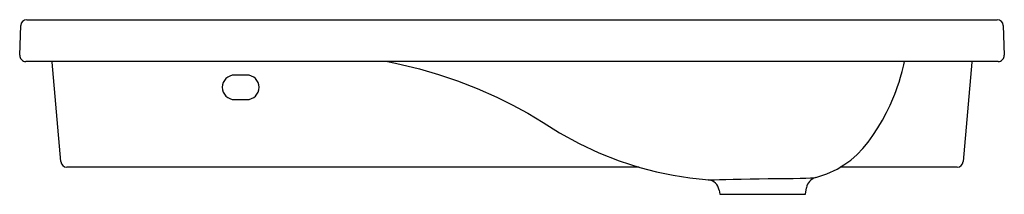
# Model space of a CAD drawing. Header units: millimetres. Extents: x 4455.871 to 4456.673, y 2403.796 to 2403.938.
import ezdxf

# ---------------------------------------------------------------- set-up
doc = ezdxf.new("R2010")
doc.units = ezdxf.units.MM
doc.layers.add('SANINDUSA', color=3, linetype='Continuous')

msp = doc.modelspace()

# ---------------------------------------------------------------- linework, layer by layer
at = {"layer": 'SANINDUSA'}
for p, q in [((4455.87058, 2403.90926), (4455.87141, 2403.93326)), ((4455.87641, 2403.93809), (4456.66675, 2403.93809)), ((4456.67175, 2403.93326), (4456.67259, 2403.90926)), ((4456.66759, 2403.90409), (4455.87557, 2403.90409)), ((4455.90406, 2403.82265), (4455.89698, 2403.90352)), ((4456.64618, 2403.90352), (4456.63911, 2403.82265)), ((4456.05558, 2403.89309), (4456.04558, 2403.89309)), ((4456.04558, 2403.87309), (4456.05558, 2403.87309)), ((4456.37526, 2403.81809), (4455.90904, 2403.81809)), ((4456.63413, 2403.81809), (4456.53885, 2403.81809)), ((4456.44033, 2403.79934), (4456.44078, 2403.79609)), ((4456.51078, 2403.79609), (4456.51153, 2403.80138)), ((4456.44078, 2403.79609), (4456.47578, 2403.79609)), ((4456.47578, 2403.79609), (4456.51078, 2403.79609))]:
    msp.add_line(p, q, dxfattribs=at)
at = {"layer": 'SANINDUSA', "flags": 128}
for points in [[(4456.17018, 2403.90409), (4456.17669, 2403.90278), (4456.19619, 2403.89811), (4456.21163, 2403.89358), (4456.22724, 2403.88829), (4456.24312, 2403.88211), (4456.2592, 2403.87498), (4456.27179, 2403.86876), (4456.28439, 2403.86195), (4456.29702, 2403.85447), (4456.31032, 2403.8462), (4456.32621, 2403.83745), (4456.34244, 2403.82984), (4456.35897, 2403.82333), (4456.37574, 2403.81794), (4456.3893, 2403.81441), (4456.40296, 2403.81157), (4456.41651, 2403.80945), (4456.42933, 2403.80807), (4456.43126, 2403.80792)], [(4456.51875, 2403.80968), (4456.51978, 2403.80993), (4456.52798, 2403.81269), (4456.53633, 2403.81659), (4456.54196, 2403.81994), (4456.54749, 2403.82391), (4456.55267, 2403.82834), (4456.55746, 2403.83322), (4456.56183, 2403.83854), (4456.56561, 2403.84382), (4456.5697, 2403.85009), (4456.5734, 2403.85636), (4456.57673, 2403.86259), (4456.57957, 2403.86847), (4456.58185, 2403.87368), (4456.58337, 2403.87744), (4456.58456, 2403.88059), (4456.58567, 2403.88368), (4456.58686, 2403.88726), (4456.58813, 2403.89139), (4456.58943, 2403.8961), (4456.59073, 2403.90146), (4456.59127, 2403.90409)], [(4456.43124, 2403.80792), (4456.43174, 2403.80793), (4456.43359, 2403.80795), (4456.43655, 2403.80797), (4456.44073, 2403.80803), (4456.44577, 2403.80812), (4456.4518, 2403.80825), (4456.45833, 2403.8084), (4456.46554, 2403.80855), (4456.4728, 2403.80869), (4456.48034, 2403.8088)], [(4456.48034, 2403.8088), (4456.48036, 2403.8088), (4456.48747, 2403.80887), (4456.49444, 2403.80894), (4456.50062, 2403.80901), (4456.50626, 2403.80911), (4456.51088, 2403.80924), (4456.51462, 2403.80938), (4456.51717, 2403.80953), (4456.51861, 2403.80965), (4456.51875, 2403.80968)]]:
    msp.add_lwpolyline(points, dxfattribs=at)
at = {"layer": 'SANINDUSA'}
for centre, radius, start, end in [((4455.87641, 2403.93309), 0.005, 90, 178), ((4456.66675, 2403.93309), 0.005, 2, 90), ((4455.87557, 2403.90909), 0.005, 178, 270), ((4456.66759, 2403.90909), 0.005, 270, 2), ((4455.892, 2403.90309), 0.005, 5, 11.53696), ((4456.65116, 2403.90309), 0.005, 168.46304, 175), ((4456.04558, 2403.88309), 0.01, 90, 270), ((4456.05558, 2403.88309), 0.01, 270, 90), ((4455.90904, 2403.82309), 0.005, 185, 270), ((4456.63413, 2403.82309), 0.005, 270, 355), ((4456.43044, 2403.79801), 0.00994, 7.6535, 85.30053), ((4456.52144, 2403.80008), 0.00997, 105.66433, 172.47405)]:
    msp.add_arc(centre, radius, start, end, dxfattribs=at)

doc.saveas('drawing.dxf')
